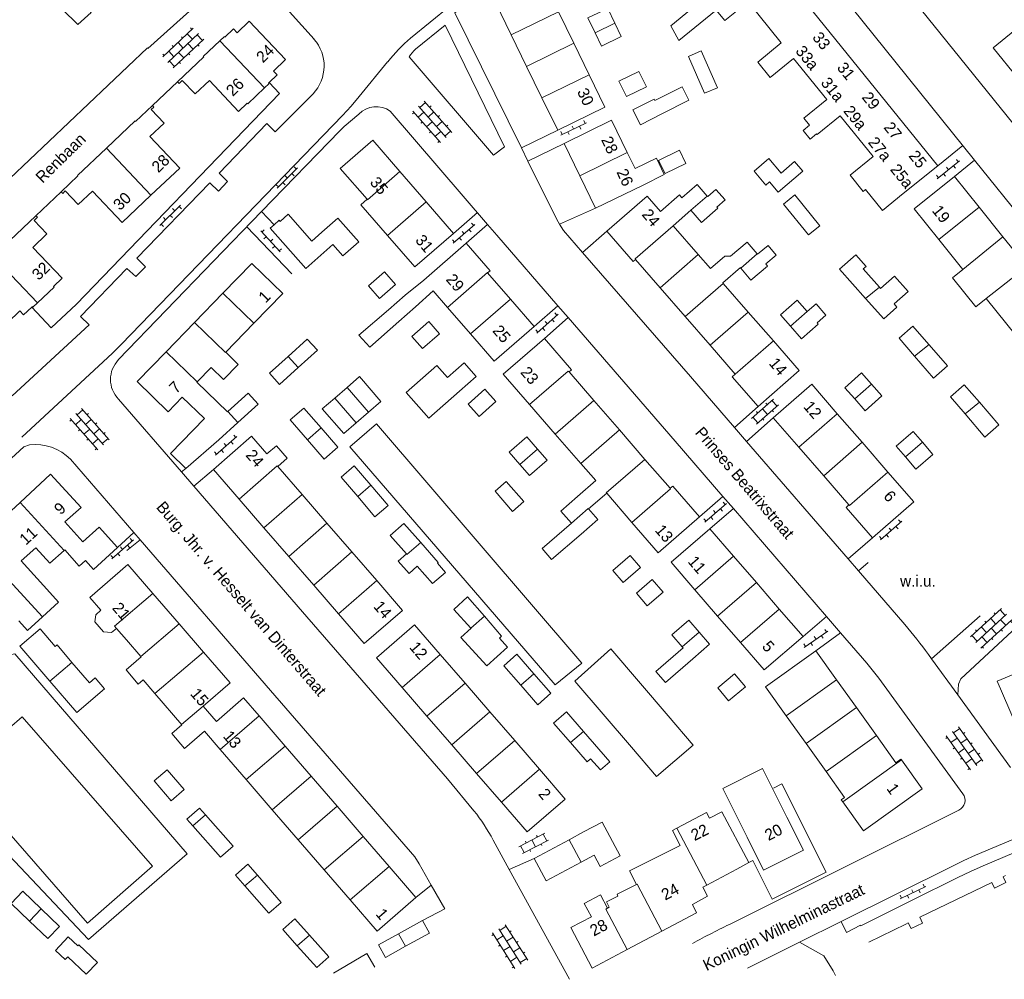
# Model space of a CAD drawing. Header units: metres. Extents: x 86385 to 87348, y 451052 to 451596.
# Tile 10 of 25: x 86761 to 86916, y 451052 to 451203. Entities that reach past the tile are written whole.
import ezdxf

# ---------------------------------------------------------------- set-up
doc = ezdxf.new("R2010")
doc.units = ezdxf.units.M
doc.linetypes.add('RI-HWA', pattern=[7.4, 5, -2.4])
for name, color, linetype, lineweight in [('B-WE-RI-HWA_TRANSPORTLEIDING-G', 150, 'RI-HWA', 18), ('bijgebouw', 8, 'Continuous', 0), ('dakrand', 8, 'Continuous', 0), ('dakrand bijgebouw', 8, 'Continuous', 0), ('functie-aanduiding', 8, 'Continuous', 0), ('hoofdgebouw', 8, 'Continuous', 0), ('huisnummer', 8, 'Continuous', 0), ('kant gesloten verharding', 8, 'Continuous', 0), ('kant open verharding', 8, 'Continuous', 0), ('kant verharding', 8, 'Continuous', 0), ('muur', 8, 'Continuous', 0), ('open verharding 2', 8, 'Continuous', 0), ('open verharding 4', 8, 'Continuous', 0), ('open verharding 6', 8, 'Continuous', 0), ('raster', 8, 'Continuous', 0), ('straatnaam', 8, 'Continuous', 0), ('tussenmuur', 8, 'Continuous', 0)]:
    doc.layers.add(name, color=color, linetype=linetype, lineweight=lineweight)
doc.styles.add('Style-WORKING', font='WORKING.shx')

# ---------------------------------------------------------------- blocks, each defined once
blk = doc.blocks.new('OV2')
at = {"layer": 'open verharding 2', "color": 7, "linetype": 'Continuous', "lineweight": 0}
for p, q in [((0.27, -2.31), (0.27, 2.29)), ((0.27, 1.99), (1.47, 1.99)), ((1.47, -2.31), (1.47, 2.29)), ((-0.03, 0.99), (0.27, 0.99)), ((1.77, 0.99), (1.47, 0.99)), ((-0.03, -1.01), (0.27, -1.01)), ((0.27, -0.01), (1.47, -0.01)), ((1.77, -1.01), (1.47, -1.01)), ((0.27, -2.01), (1.47, -2.01))]:
    blk.add_line(p, q, dxfattribs=at)
blk = doc.blocks.new('OVTP6')
at = {"layer": 'open verharding 6', "color": 7, "linetype": 'Continuous', "lineweight": 0}
for p, q in [((0, 0), (4.5, 0)), ((0.25, 0), (0.25, 0.5)), ((1.25, 0), (1.25, -0.5)), ((2.25, 0), (2.25, 0.5)), ((3.25, 0), (3.25, -0.5)), ((4.25, 0), (4.25, 0.5))]:
    blk.add_line(p, q, dxfattribs=at)
blk = doc.blocks.new('OVTP4')
at = {"layer": 'open verharding 4', "color": 7, "linetype": 'Continuous', "lineweight": 0}
for p, q in [((0, 1.2), (6.6, 1.2)), ((0, 0), (6.6, 0)), ((0.3, 1.2), (0.3, 0)), ((1.3, 1.5), (1.3, 1.2)), ((1.3, 0), (1.3, -1.2)), ((2.3, 1.2), (2.3, 0)), ((3.3, 1.5), (3.3, 1.2)), ((3.3, 0), (3.3, -1.2)), ((4.3, 1.2), (4.3, 0)), ((5.3, 1.5), (5.3, 1.2)), ((5.3, 0), (5.3, -1.2)), ((6.3, 1.2), (6.3, 0)), ((0, -1.2), (6.6, -1.2)), ((0.3, -1.2), (0.3, -1.5)), ((2.3, -1.2), (2.3, -1.5)), ((4.3, -1.2), (4.3, -1.5)), ((6.3, -1.2), (6.3, -1.5))]:
    blk.add_line(p, q, dxfattribs=at)
blk = doc.blocks.new('A$Cf75df683')
at = {"layer": 'bijgebouw', "linetype": 'Continuous', "lineweight": 13}
for p, q in [((86855.51, 451200.19), (86854.5, 451202.29)), ((86884.76, 451156.97), (86884.77, 451156.95)), ((86804.71, 451148.13), (86807.72, 451150.86)), ((86894.86, 451145.54), (86896.5, 451143.68)), ((86902.86, 451136.41), (86904.53, 451134.48)), ((86842.35, 451135.29), (86843.85, 451133.56)), ((86865.26, 451104.07), (86865.11, 451104.24)), ((86790.11, 451077.81), (86794.46, 451072.86)), ((86849.59, 451075.11), (86847.31, 451073.89)), ((86847.31, 451073.89), (86841.81, 451070.95)), ((86849.18, 451070.35), (86851.24, 451071.45)), ((86798.28, 451068.33), (86802.03, 451064.02)), ((86824.27, 451061.18), (86820.47, 451059.07)), ((86806.49, 451058.88), (86809.51, 451055.47))]:
    blk.add_line(p, q, dxfattribs=at)
at = {"layer": 'bijgebouw', "linetype": 'Continuous', "lineweight": 13, "flags": 128}
for points in [[(86854.5, 451202.29), (86853.39, 451204.61), (86850.28, 451203.12), (86851.4, 451200.77)], [(86851.4, 451200.77), (86852.39, 451198.7), (86855.51, 451200.19)], [(86870.62, 451192.16), (86868.61, 451191.28), (86866.08, 451197.07), (86868.09, 451197.95), (86870.62, 451192.16)], [(86859.46, 451192.28), (86858.29, 451194.72), (86855.13, 451193.2), (86856.31, 451190.76), (86859.46, 451192.28)], [(86860.81, 451190.14), (86860.69, 451190.36), (86857.34, 451188.66), (86858.53, 451186.32), (86861.88, 451188.02)], [(86865.68, 451180.24), (86864.66, 451182.33), (86861.37, 451180.73), (86862.39, 451178.64), (86865.68, 451180.24)], [(86886.75, 451170.45), (86884.98, 451169.01), (86881.03, 451173.85), (86882.8, 451175.29), (86886.75, 451170.45)], [(86808.44, 451169.44), (86810.96, 451171.66), (86814.25, 451167.91), (86811.73, 451165.7), (86810.16, 451167.49)], [(86820.03, 451161.19), (86818.3, 451163.19), (86815.76, 451160.99), (86817.49, 451158.99), (86820.03, 451161.19)], [(86882.11, 451154.66), (86880.56, 451156.42), (86883.2, 451158.74), (86884.76, 451156.97)], [(86826.92, 451153.45), (86825.24, 451155.37), (86822.58, 451153.05), (86824.26, 451151.13), (86826.92, 451153.45)], [(86886.33, 451155.17), (86886.49, 451154.99), (86883.85, 451152.67), (86882.11, 451154.66)], [(86807.72, 451150.86), (86806.12, 451152.62), (86803.11, 451149.9)], [(86803.11, 451149.9), (86800.18, 451147.24), (86801.78, 451145.47), (86804.71, 451148.13)], [(86830.08, 451144.45), (86832.68, 451146.75), (86830.79, 451148.9), (86828.18, 451146.59)], [(86892.22, 451143.24), (86890.68, 451144.98), (86893.3, 451147.3), (86894.86, 451145.54)], [(86835.8, 451142.79), (86834.08, 451144.74), (86831.45, 451142.41), (86833.17, 451140.46), (86835.8, 451142.79)], [(86896.5, 451143.68), (86893.88, 451141.36), (86892.22, 451143.24)], [(86839.58, 451132.88), (86837.87, 451134.85), (86840.64, 451137.26), (86842.35, 451135.29)], [(86900.19, 451134.09), (86898.72, 451135.79), (86901.41, 451138.1), (86902.86, 451136.41)], [(86904.53, 451134.48), (86901.85, 451132.17), (86900.19, 451134.09)], [(86843.85, 451133.56), (86841.08, 451131.16), (86839.58, 451132.88)], [(86858.52, 451116.7), (86856.89, 451118.57), (86854.17, 451116.21), (86855.8, 451114.33), (86858.52, 451116.7)], [(86862.1, 451112.8), (86860.39, 451114.81), (86857.89, 451112.67), (86859.6, 451110.66), (86862.1, 451112.8)], [(86865.11, 451104.24), (86863.49, 451106.1), (86866.13, 451108.4), (86867.76, 451106.53)], [(86867.76, 451106.53), (86869.39, 451104.65), (86866.76, 451102.35)], [(86875.03, 451097.95), (86873.33, 451099.97), (86870.69, 451097.76), (86872.39, 451095.74), (86875.03, 451097.95)], [(86786.78, 451081.78), (86784.74, 451080.02), (86782.05, 451083.13), (86784.09, 451084.89), (86786.78, 451081.78)], [(86788.12, 451076.08), (86787.21, 451077.1), (86789.2, 451078.85), (86790.11, 451077.81)], [(86794.46, 451072.86), (86792.48, 451071.12), (86788.12, 451076.08)], [(86841.81, 451070.95), (86843.69, 451067.42), (86849.18, 451070.35)], [(86796.33, 451066.64), (86794.84, 451068.34), (86796.79, 451070.04), (86798.28, 451068.33)], [(86802.03, 451064.02), (86800.08, 451062.32), (86796.33, 451066.64)], [(86804.56, 451057.22), (86802.29, 451059.78), (86804.19, 451061.47), (86806.49, 451058.88)], [(86821.6, 451057.13), (86825.35, 451059.21), (86824.27, 451061.18)], [(86820.47, 451059.07), (86817.35, 451057.34), (86818.43, 451055.37), (86821.6, 451057.13)], [(86809.51, 451055.47), (86807.61, 451053.78), (86804.56, 451057.22)]]:
    blk.add_lwpolyline(points, dxfattribs=at)
at = {"layer": 'dakrand', "linetype": 'Continuous', "lineweight": 0}
for p, q in [((86863.66, 451170.45), (86866.46, 451172.88)), ((86874.24, 451163.87), (86871.48, 451161.47)), ((86824.46, 451161.91), (86821.51, 451159.54)), ((86825.95, 451160.2), (86823.14, 451157.7)), ((86793.58, 451141.17), (86788.76, 451145.85)), ((86792.2, 451136.8), (86787.02, 451132.29)), ((86851.49, 451130.36), (86848.65, 451127.89)), ((86853.22, 451128.37), (86850.38, 451125.9)), ((86776.12, 451107.13), (86777.69, 451105.32)), ((86856.81, 451068.98), (86864.77, 451072.97)), ((86857.89, 451066.83), (86856.81, 451068.98))]:
    blk.add_line(p, q, dxfattribs=at)
at = {"layer": 'dakrand', "linetype": 'Continuous', "lineweight": 0, "flags": 128}
for points in [[(86767.31, 451211.01), (86766.41, 451210.08), (86772.13, 451203.98), (86770.07, 451202.07), (86762.84, 451209.24)], [(86870.06, 451205.75), (86869.21, 451206.8), (86863.29, 451201.91), (86864.59, 451199.6), (86870.45, 451204.33)], [(86885.12, 451186.24), (86884.11, 451185.43), (86885.21, 451184.08), (86886.21, 451184.89)], [(86857.69, 451179.43), (86861.03, 451181.05), (86862.28, 451178.48), (86858.94, 451176.85)], [(86869.12, 451175.02), (86870.41, 451176.14), (86871.83, 451174.51), (86870.54, 451173.39)], [(86899.87, 451175.5), (86896.58, 451172.84), (86893.92, 451176.12)], [(86865.05, 451174.83), (86864.65, 451175.29), (86861.69, 451172.71)], [(86878.23, 451164.43), (86879.88, 451165.83), (86878.6, 451167.35), (86876.95, 451165.95)], [(86872.71, 451165.68), (86871.8, 451165.68), (86869.53, 451163.7)], [(86912.89, 451159), (86911.25, 451157.68), (86907.58, 451162.25), (86909.22, 451163.57)], [(86820.54, 451155.39), (86815.96, 451151.33), (86814.25, 451153.25), (86818.91, 451157.23)], [(86793.33, 451150.55), (86795.29, 451148.65), (86792.98, 451146.26), (86791.01, 451148.17)], [(86787.02, 451132.29), (86784.63, 451134.61), (86789.97, 451140.11), (86786.48, 451143.5)], [(86849.18, 451121.92), (86844.54, 451117.98), (86843.07, 451119.67), (86847.66, 451123.67)], [(86765.62, 451112.78), (86767.01, 451111.27), (86764.49, 451108.95)], [(86775.35, 451106.46), (86774.11, 451106.59), (86772.73, 451108.15), (86772.9, 451109.28), (86773.67, 451109.97)], [(86764.49, 451108.95), (86762.15, 451106.79), (86760.76, 451108.29)], [(86862.87, 451093.38), (86866.81, 451088.78), (86861.03, 451083.84), (86857.1, 451088.44)], [(86853.63, 451063.27), (86853.19, 451064.12), (86854.99, 451065.03), (86854.85, 451065.3), (86857.89, 451066.83)]]:
    blk.add_lwpolyline(points, dxfattribs=at)
at = {"layer": 'dakrand bijgebouw', "linetype": 'Continuous', "lineweight": 0}
for p, q in [((86899.19, 451152.76), (86901.63, 451149.94)), ((86914.9, 451139.11), (86911.83, 451142.68)), ((86803.46, 451139.91), (86806.16, 451136.79)), ((86813.52, 451132.69), (86816.14, 451129.64)), ((86821.72, 451118.84), (86819.19, 451121.73)), ((86820.44, 451117.72), (86821.72, 451118.84)), ((86831.85, 451107.18), (86829.19, 451110.11)), ((86837.03, 451101.23), (86839.7, 451098.18)), ((86765.66, 451098.82), (86769.87, 451093.9)), ((86853.7, 451086.15), (86849.55, 451090.92)), ((86759.57, 451063.87), (86762.46, 451061.1)), ((86770.19, 451057.34), (86773.13, 451054.57)), ((86810.25, 451052.9), (86815.52, 451055.98)), ((86815.52, 451055.98), (86816.78, 451053.82))]:
    blk.add_line(p, q, dxfattribs=at)
at = {"layer": 'dakrand bijgebouw', "linetype": 'Continuous', "lineweight": 0, "flags": 128}
for points in [[(86860.81, 451190.14), (86865.08, 451192.31), (86866.16, 451190.19), (86861.88, 451188.02)], [(86878.71, 451181), (86876.39, 451179.02), (86878.25, 451176.84), (86878.82, 451177.33), (86880.19, 451175.73), (86884.05, 451179.03), (86882.77, 451180.53), (86880.66, 451178.73), (86878.71, 451181)], [(86808.44, 451169.44), (86806.85, 451168.04), (86803.14, 451172.26), (86801.85, 451171.13), (86801.7, 451171.3), (86800.9, 451170.6)], [(86800.9, 451170.6), (86800.32, 451170.08), (86805.89, 451163.74), (86810.16, 451167.49)], [(86892.38, 451165.89), (86889.85, 451163.64), (86893.94, 451159.02)], [(86896.1, 451160.76), (86893.54, 451163.65), (86894, 451164.06), (86892.38, 451165.89)], [(86893.94, 451159.02), (86896.8, 451155.78), (86898.87, 451157.62), (86898.41, 451158.14), (86900.61, 451160.09), (86898.46, 451162.51), (86896.27, 451160.57), (86896.1, 451160.76)], [(86886.33, 451155.17), (86887.7, 451156.38), (86886.14, 451158.15), (86884.77, 451156.95)], [(86901.63, 451149.94), (86904.62, 451146.5), (86906.82, 451148.41), (86901.39, 451154.67), (86899.19, 451152.76)], [(86828.18, 451146.59), (86826.51, 451148.49), (86821.67, 451144.22), (86825.25, 451140.18), (86830.08, 451144.45)], [(86911.83, 451142.68), (86909.46, 451145.42), (86907.27, 451143.53), (86909.57, 451140.86)], [(86808.31, 451138.65), (86805.61, 451141.77), (86803.46, 451139.91)], [(86909.57, 451140.86), (86912.7, 451137.22), (86914.9, 451139.11)], [(86806.16, 451136.79), (86808.78, 451133.76), (86810.93, 451135.62), (86808.31, 451138.65)], [(86812.85, 451135.7), (86845.14, 451098.25), (86849.3, 451101.68), (86817.02, 451139.27), (86812.85, 451135.7)], [(86814.06, 451127.84), (86811.44, 451130.9), (86813.52, 451132.69)], [(86816.14, 451129.64), (86818.86, 451126.46), (86816.78, 451124.67), (86814.06, 451127.84)], [(86840.19, 451127.08), (86837.42, 451130.24), (86835.66, 451128.7), (86838.42, 451125.53), (86840.19, 451127.08)], [(86819.19, 451121.73), (86821.34, 451123.62), (86823.97, 451120.63)], [(86823.97, 451120.63), (86826.72, 451117.49), (86826.59, 451117.37), (86827.86, 451115.93), (86825.84, 451114.16), (86823.42, 451116.92), (86822.13, 451115.78), (86820.44, 451117.72)], [(86829.19, 451110.11), (86831.34, 451112.07), (86833.98, 451109.02)], [(86833.98, 451109.02), (86836.68, 451105.89), (86836.35, 451105.59), (86837.61, 451104.19), (86834.35, 451101.23), (86830.3, 451105.7), (86831.89, 451107.14), (86831.85, 451107.18)], [(86769.13, 451101.78), (86766.78, 451104.53), (86766.48, 451104.27), (86764.1, 451107.04), (86760.94, 451104.34), (86765.66, 451098.82)], [(86841.78, 451099.98), (86839.1, 451103.05), (86837.03, 451101.23)], [(86866.76, 451102.35), (86862.47, 451098.62), (86860.97, 451100.34), (86865.26, 451104.07)], [(86769.87, 451093.9), (86774.22, 451097.62), (86772.75, 451099.34), (86771.86, 451098.58), (86769.13, 451101.78)], [(86839.7, 451098.18), (86842.38, 451095.12), (86844.45, 451096.93), (86841.78, 451099.98)], [(86849.55, 451090.92), (86846.89, 451093.99), (86844.87, 451092.24), (86847.53, 451089.17)], [(86847.53, 451089.17), (86850.15, 451086.16), (86850.69, 451086.63), (86852.22, 451084.87), (86853.7, 451086.15)], [(86849.59, 451075.11), (86852.52, 451076.67), (86855.36, 451071.36), (86852.2, 451069.67), (86851.24, 451071.45)], [(86764.29, 451063.02), (86761.41, 451065.78), (86759.57, 451063.87)], [(86762.46, 451061.1), (86765.35, 451058.34), (86767.18, 451060.25), (86764.29, 451063.02)], [(86771.36, 451052.72), (86768.46, 451055.46), (86768.05, 451055.03), (86766.52, 451056.47), (86768.55, 451058.62), (86770.06, 451057.2), (86770.19, 451057.34)]]:
    blk.add_lwpolyline(points, dxfattribs=at)
at = {"layer": 'hoofdgebouw', "linetype": 'Continuous', "lineweight": 13}
for p, q in [((86845.64, 451204.07), (86848.04, 451199.14)), ((86840.61, 451195.51), (86838.21, 451200.45)), ((86848.04, 451199.14), (86850.45, 451194.2)), ((86843.02, 451190.58), (86840.61, 451195.51)), ((86801.39, 451194.17), (86800.12, 451192.96)), ((86845.52, 451185.46), (86843.02, 451190.58)), ((86779.14, 451186.84), (86781.78, 451189.33)), ((86846.51, 451183.4), (86848.99, 451178.31)), ((86857.69, 451179.43), (86856.46, 451181.95)), ((86786.08, 451179.51), (86781.55, 451175.23)), ((86824.85, 451174.18), (86820.71, 451178.96)), ((86848.99, 451178.31), (86851.48, 451173.21)), ((86907.91, 451178.19), (86911.78, 451173.36)), ((86851.48, 451173.21), (86858.94, 451176.85)), ((86815.55, 451174.6), (86814.58, 451173.76)), ((86829.12, 451169.25), (86824.85, 451174.18)), ((86869.04, 451175.12), (86869.12, 451175.02)), ((86814.58, 451173.76), (86818.77, 451168.92)), ((86911.78, 451173.36), (86915.54, 451168.7)), ((86853.26, 451169.59), (86857.4, 451164.84)), ((86863.66, 451170.44), (86863.66, 451170.45)), ((86867.61, 451165.91), (86863.66, 451170.44)), ((86909.22, 451163.57), (86905.44, 451168.27)), ((86915.54, 451168.7), (86919.28, 451164.04)), ((86824.46, 451161.91), (86831.12, 451167.69)), ((86831.12, 451167.69), (86834.87, 451163.37)), ((86857.4, 451164.84), (86857.75, 451165.15)), ((86857.75, 451165.15), (86861.63, 451160.7)), ((86869.53, 451163.7), (86867.61, 451165.91)), ((86876.88, 451166.03), (86876.95, 451165.95)), ((86834.87, 451163.37), (86834.49, 451163.04)), ((86874.31, 451163.79), (86874.24, 451163.87)), ((86834.49, 451163.04), (86838.07, 451158.92)), ((86828.19, 451157.61), (86825.95, 451160.2)), ((86861.63, 451160.7), (86865.57, 451156.17)), ((86871.55, 451161.38), (86871.48, 451161.47)), ((86875.49, 451156.86), (86871.55, 451161.38)), ((86792.85, 451159.82), (86788.4, 451155.24)), ((86821.51, 451159.54), (86818.91, 451157.23)), ((86838.07, 451158.92), (86841.8, 451154.62)), ((86920.44, 451149.6), (86912.89, 451159)), ((86762.82, 451157.65), (86762.79, 451157.62)), ((86820.54, 451155.39), (86823.14, 451157.7)), ((86831.79, 451153.47), (86828.19, 451157.61)), ((86865.57, 451156.17), (86869.51, 451151.65)), ((86879.44, 451152.33), (86875.49, 451156.86)), ((86788.4, 451155.24), (86783.94, 451150.64)), ((86793.33, 451150.55), (86797.74, 451155.1)), ((86843.42, 451152.73), (86847.69, 451147.8)), ((86869.51, 451151.65), (86873.45, 451147.12)), ((86788.81, 451145.9), (86791.01, 451148.17)), ((86847.69, 451147.8), (86847.3, 451147.46)), ((86847.3, 451147.46), (86851.2, 451142.97)), ((86788.76, 451145.85), (86788.81, 451145.9)), ((86812.38, 451145.02), (86810.44, 451143.34)), ((86815.75, 451141.13), (86817.71, 451142.83)), ((86845.12, 451137.69), (86841.1, 451142.32)), ((86851.2, 451142.97), (86855.22, 451138.34)), ((86793.62, 451141.21), (86793.58, 451141.17)), ((86813.82, 451139.45), (86815.75, 451141.13)), ((86883.44, 451135.6), (86879.4, 451140.24)), ((86889.49, 451140.87), (86893.39, 451136.39)), ((86792.2, 451136.8), (86795.19, 451139.48)), ((86849.14, 451133.06), (86845.12, 451137.69)), ((86855.22, 451138.34), (86859.24, 451133.71)), ((86887.35, 451131.09), (86883.44, 451135.6)), ((86893.39, 451136.39), (86897.45, 451131.71)), ((86802.99, 451133.88), (86801.48, 451132.58)), ((86801.48, 451132.58), (86805.32, 451128.16)), ((86851.49, 451130.36), (86849.14, 451133.06)), ((86859.24, 451133.71), (86863.2, 451129.15)), ((86795.4, 451127.46), (86791.36, 451132.12)), ((86891.32, 451126.53), (86887.35, 451131.09)), ((86863.2, 451129.15), (86863.61, 451129.51)), ((86863.61, 451129.51), (86867.82, 451124.66)), ((86805.32, 451128.16), (86809.23, 451123.65)), ((86853.22, 451128.37), (86853.16, 451128.43)), ((86857.19, 451123.8), (86853.22, 451128.37)), ((86799.32, 451122.95), (86795.4, 451127.46)), ((86890.86, 451126.13), (86891.32, 451126.53)), ((86895.02, 451121.34), (86890.86, 451126.13)), ((86809.23, 451123.65), (86813.14, 451119.14)), ((86803.23, 451118.44), (86799.32, 451122.95)), ((86869.42, 451122.8), (86873.16, 451118.49)), ((86807.14, 451113.93), (86803.23, 451118.44)), ((86813.14, 451119.14), (86817.06, 451114.63)), ((86873.16, 451118.49), (86876.76, 451114.33)), ((86811.05, 451109.42), (86807.14, 451113.93)), ((86876.76, 451114.33), (86880.36, 451110.17)), ((86781.86, 451112.6), (86785.98, 451107.83)), ((86870.67, 451109.05), (86867.07, 451113.21)), ((86874.27, 451104.89), (86870.67, 451109.05)), ((86880.36, 451110.17), (86884.1, 451105.86)), ((86785.98, 451107.83), (86789.83, 451103.37)), ((86776.12, 451107.13), (86775.35, 451106.46)), ((86779.95, 451102.7), (86777.69, 451105.32)), ((86827.04, 451103.02), (86830.95, 451098.5)), ((86889.35, 451099.05), (86886.12, 451103.57)), ((86780.01, 451102.63), (86779.95, 451102.7)), ((86830.95, 451098.5), (86834.85, 451093.99)), ((86892.49, 451094.66), (86889.35, 451099.05)), ((86786.4, 451091.97), (86782.17, 451096.86)), ((86824.96, 451093.33), (86821.06, 451097.85)), ((86834.85, 451093.99), (86838.75, 451089.47)), ((86895.63, 451090.27), (86892.49, 451094.66)), ((86798.55, 451093.36), (86802.64, 451088.62)), ((86828.87, 451088.82), (86824.96, 451093.33)), ((86881.44, 451093.39), (86884.58, 451089)), ((86792.44, 451088.08), (86789.98, 451090.94)), ((86838.75, 451089.47), (86842.66, 451084.96)), ((86884.58, 451089), (86887.72, 451084.6)), ((86796.53, 451083.35), (86792.44, 451088.08)), ((86802.64, 451088.62), (86806.73, 451083.89)), ((86832.77, 451084.3), (86828.87, 451088.82)), ((86836.67, 451079.78), (86832.77, 451084.3)), ((86800.62, 451078.61), (86796.53, 451083.35)), ((86806.73, 451083.89), (86810.82, 451079.15)), ((86840.71, 451075.12), (86836.67, 451079.78)), ((86804.71, 451073.88), (86800.62, 451078.61)), ((86810.82, 451079.15), (86814.91, 451074.42)), ((86808.8, 451069.14), (86804.71, 451073.88)), ((86814.91, 451074.42), (86819, 451069.68)), ((86812.89, 451064.41), (86808.8, 451069.14)), ((86819, 451069.68), (86823.22, 451064.8)), ((86868.98, 451066.75), (86873.68, 451069.26)), ((86875.58, 451070.28), (86873.68, 451069.26)), ((86868.34, 451066.41), (86868.98, 451066.75)), ((86913.78, 451067.18), (86902.47, 451061.69)), ((86853.34, 451063.12), (86852.23, 451065.21)), ((86853.34, 451063.12), (86853.63, 451063.27)), ((86861.89, 451059.5), (86856.46, 451056.63)), ((86900.27, 451060.62), (86894.44, 451057.79))]:
    blk.add_line(p, q, dxfattribs=at)
at = {"layer": 'hoofdgebouw', "linetype": 'Continuous', "lineweight": 13, "flags": 128}
for points in [[(86762.84, 451209.24), (86735.03, 451179.8), (86744.75, 451170.63), (86744.28, 451170.19), (86749.15, 451165.03), (86751.61, 451167.34), (86750, 451169.06), (86780.98, 451198.41), (86781.05, 451198.33), (86792.18, 451208.35), (86772.61, 451230.11), (86768.76, 451226.64)], [(86870.06, 451205.75), (86873.29, 451208.37), (86869.29, 451213.33), (86872.61, 451216.02), (86873.79, 451214.56), (86875.88, 451216.25), (86905.28, 451179.88), (86899.87, 451175.5)], [(86838.21, 451200.45), (86835.71, 451205.56), (86843.14, 451209.19), (86845.64, 451204.07)], [(86885.12, 451186.24), (86884.22, 451187.35), (86887.86, 451190.29), (86882.62, 451196.77), (86878.92, 451193.77), (86876.97, 451196.18), (86880.68, 451199.19), (86875.45, 451205.67), (86871.78, 451202.7), (86870.45, 451204.33)], [(86792.38, 451199.54), (86793.09, 451200.2), (86793.17, 451200.12), (86794.54, 451201.41), (86795.11, 451200.8), (86797.02, 451202.62), (86802.72, 451196.6), (86800.81, 451194.78), (86801.39, 451194.17)], [(86917.84, 451193.69), (86913.98, 451198.45), (86918.81, 451202.36), (86920.98, 451199.67)], [(86785.73, 451193.08), (86789.87, 451196.99), (86789.78, 451197.08), (86792.38, 451199.54)], [(86850.45, 451194.2), (86852.94, 451189.09), (86845.52, 451185.46)], [(86799.4, 451192.12), (86796.78, 451189.64), (86796.7, 451189.73), (86795.33, 451188.43), (86790.73, 451193.3), (86788.49, 451191.18), (86786.48, 451193.31), (86785.97, 451192.83), (86785.73, 451193.08)], [(86800.12, 451192.96), (86800.02, 451192.87), (86800.1, 451192.78), (86799.4, 451192.12)], [(86781.78, 451189.33), (86782, 451189.09), (86781.6, 451188.71), (86783.63, 451186.58), (86781.39, 451184.47), (86786.08, 451179.51)], [(86774.54, 451182.64), (86779.06, 451186.92), (86779.14, 451186.84)], [(86856.46, 451181.95), (86853.97, 451187.05), (86846.51, 451183.4)], [(86893.92, 451176.12), (86893.58, 451175.84), (86891.5, 451178.41), (86895.14, 451181.35), (86889.96, 451187.75), (86886.3, 451184.78), (86886.21, 451184.89)], [(86820.71, 451178.96), (86816.44, 451183.89), (86811.33, 451179.47), (86815.55, 451174.6)], [(86767.44, 451175.78), (86770.07, 451178.27), (86770, 451178.35), (86774.54, 451182.64)], [(86905.44, 451168.27), (86901.57, 451173.09), (86907.91, 451178.19)], [(86781.55, 451175.23), (86777.01, 451170.94), (86772.33, 451175.88), (86770.1, 451173.77), (86768.07, 451175.91), (86767.67, 451175.53), (86767.44, 451175.78)], [(86865.05, 451174.83), (86867.47, 451176.93), (86869.04, 451175.12)], [(86861.69, 451172.71), (86859.59, 451175.12), (86853.26, 451169.59)], [(86870.54, 451173.39), (86870.7, 451173.2), (86868.13, 451170.97), (86866.46, 451172.88)], [(86756.65, 451165.72), (86759.26, 451168.2), (86759.34, 451168.11), (86763.47, 451172.03)], [(86763.47, 451172.03), (86763.7, 451171.78), (86763.18, 451171.29), (86765.2, 451169.16), (86762.98, 451167.04), (86767.59, 451162.19)], [(86818.77, 451168.92), (86823.04, 451163.98), (86829.12, 451169.25)], [(86872.71, 451165.68), (86875.31, 451167.88), (86876.88, 451166.03)], [(86762.79, 451157.62), (86761.53, 451156.43), (86760.95, 451157.04), (86759.04, 451155.22), (86753.33, 451161.23), (86755.25, 451163.05), (86754.67, 451163.67), (86756.03, 451164.96), (86755.95, 451165.05), (86756.65, 451165.72)], [(86797.74, 451155.1), (86802.29, 451159.79), (86797.42, 451164.52), (86792.85, 451159.82)], [(86878.23, 451164.43), (86878.5, 451164.11), (86875.9, 451161.91), (86874.31, 451163.79)], [(86767.59, 451162.19), (86766.23, 451160.89), (86766.31, 451160.8), (86763.69, 451158.31)], [(86763.69, 451158.31), (86762.99, 451157.65), (86762.91, 451157.74), (86762.82, 451157.65)], [(86841.8, 451154.62), (86835.52, 451149.17), (86831.79, 451153.47)], [(86841.1, 451142.32), (86836.95, 451147.1), (86843.42, 451152.73)], [(86877.04, 451142.02), (86883.51, 451147.66), (86879.44, 451152.33)], [(86783.94, 451150.64), (86779.37, 451145.93), (86784.25, 451141.2), (86786.48, 451143.5)], [(86817.71, 451142.83), (86814.33, 451146.72), (86812.38, 451145.02)], [(86873.45, 451147.12), (86872.96, 451146.7), (86877.04, 451142.02)], [(86879.4, 451140.24), (86885.46, 451145.51), (86889.49, 451140.87)], [(86795.19, 451139.48), (86798.4, 451142.36), (86796.84, 451144.1), (86793.62, 451141.21)], [(86810.44, 451143.34), (86808.49, 451141.64), (86811.86, 451137.75), (86813.82, 451139.45)], [(86791.36, 451132.12), (86797.36, 451137.33), (86799.77, 451134.55)], [(86799.77, 451134.55), (86801.28, 451135.85), (86802.99, 451133.88)], [(86760.96, 451126.94), (86765.76, 451131.37), (86770.57, 451126.15)], [(86897.45, 451131.71), (86901.54, 451127.01), (86895.02, 451121.34)], [(86847.66, 451123.67), (86846, 451125.58), (86848.65, 451127.89)], [(86757.26, 451116.77), (86759.44, 451118.79), (86756.08, 451122.44), (86760.96, 451126.94)], [(86776.31, 451119.82), (86773.4, 451123.06), (86770.83, 451120.74), (86768.02, 451123.87), (86770.57, 451126.15)], [(86850.38, 451125.9), (86851.83, 451124.23), (86849.18, 451121.92)], [(86867.82, 451124.66), (86861.34, 451119.02), (86857.19, 451123.8)], [(86867.07, 451113.21), (86863.34, 451117.52), (86869.42, 451122.8)], [(86765.62, 451112.78), (86761.16, 451117.74), (86763.44, 451119.78), (86765.62, 451117.36), (86767.89, 451119.39)], [(86767.89, 451119.39), (86767.98, 451119.48), (86770.27, 451116.93), (86771.24, 451117.81), (86772.51, 451116.4), (86776.31, 451119.82)], [(86773.67, 451109.97), (86771.94, 451111.97), (86777.93, 451117.15), (86781.86, 451112.6)], [(86817.06, 451114.63), (86821.1, 451109.96), (86815.1, 451104.75), (86811.05, 451109.42)], [(86821.06, 451097.85), (86817.03, 451102.51), (86823.01, 451107.69), (86827.04, 451103.02)], [(86884.1, 451105.86), (86878, 451100.58), (86874.27, 451104.89)], [(86789.83, 451103.37), (86793.98, 451098.57), (86789.74, 451094.91), (86791.82, 451092.51)], [(86857.1, 451088.44), (86848.21, 451098.84), (86853.89, 451103.89), (86862.87, 451093.38)], [(86886.12, 451103.57), (86878.2, 451097.91), (86881.44, 451093.39)], [(86782.17, 451096.86), (86780.32, 451099.01), (86779.56, 451098.35), (86777.64, 451100.59), (86780.01, 451102.63)], [(86925.24, 451090.09), (86919.46, 451087.67), (86914.63, 451098.82), (86918.42, 451100.41), (86919.55, 451097.71), (86918.94, 451097.45), (86920.05, 451094.78), (86922.82, 451095.93)], [(86791.82, 451092.51), (86791.84, 451092.49), (86796.11, 451096.18), (86798.55, 451093.36)], [(86751.04, 451084.29), (86761.28, 451093.22), (86781.8, 451069.71), (86771.56, 451060.78), (86751.04, 451084.29)], [(86789.98, 451090.94), (86789.96, 451090.95), (86786.84, 451088.25), (86784.82, 451090.6), (86786.4, 451091.97)], [(86899.57, 451086.45), (86899.49, 451086.57), (86898.69, 451086), (86895.63, 451090.27)], [(86890.34, 451079.83), (86893.6, 451075.28), (86902.83, 451081.9), (86899.57, 451086.45)], [(86842.66, 451084.96), (86846.69, 451080.29), (86840.71, 451075.12)], [(86881.56, 451077.41), (86879.23, 451082.07), (86877.72, 451085.08), (86871.47, 451081.96), (86875.31, 451074.29)], [(86887.72, 451084.6), (86890.62, 451080.55), (86890.1, 451080.17), (86890.34, 451079.83)], [(86869.41, 451077.26), (86868.92, 451078.19), (86864.23, 451075.69)], [(86869.41, 451077.26), (86871.31, 451078.28), (86875.58, 451070.28)], [(86875.31, 451074.29), (86877.9, 451069.11), (86884.15, 451072.23), (86881.56, 451077.41)], [(86864.23, 451075.69), (86863.58, 451075.34), (86864.77, 451072.97)], [(86915.96, 451068.24), (86915.57, 451068.05), (86916.01, 451067.15), (86914.22, 451066.28), (86913.78, 451067.18)], [(86866.69, 451063.68), (86869.07, 451065), (86868.34, 451066.41)], [(86823.22, 451064.8), (86817.11, 451059.52), (86812.89, 451064.41)], [(86852.23, 451065.21), (86849.7, 451063.84), (86850.81, 451061.78)], [(86866.69, 451063.68), (86867.36, 451062.4), (86861.89, 451059.5)], [(86856.46, 451056.63), (86850.94, 451053.7), (86847.57, 451060.06), (86850.81, 451061.78)], [(86902.47, 451061.69), (86902.87, 451060.78), (86901.09, 451059.91), (86900.65, 451060.81), (86900.27, 451060.62)]]:
    blk.add_lwpolyline(points, dxfattribs=at)
at = {"layer": 'kant gesloten verharding', "linetype": 'Continuous', "lineweight": 0}
blk.add_line((86883.55, 451057.78), (86890.08, 451061.03), dxfattribs=at)
at = {"layer": 'kant open verharding', "linetype": 'Continuous', "lineweight": 0}
for p, q in [((86807.19, 451199.8), (86799.02, 451208.91)), ((86781.78, 451189.33), (86785.73, 451193.08)), ((86819.18, 451188.47), (86834.5, 451170.62)), ((86839.8, 451182.72), (86840.84, 451180.6)), ((86911.08, 451180.74), (86933.84, 451152.44)), ((86763.47, 451172.03), (86767.44, 451175.78)), ((86776.47, 451149.39), (86798.95, 451172.66)), ((86847.17, 451155.99), (86845.53, 451157.87)), ((86776.47, 451143.16), (86786.36, 451131.73)), ((86873.31, 451138.73), (86875.22, 451136.52)), ((86762.43, 451135.99), (86761.56, 451135.66)), ((86875.22, 451136.52), (86891.19, 451118.05)), ((86778.87, 451122.19), (86768.88, 451133.72)), ((86786.36, 451131.73), (86788.31, 451129.48)), ((86873.14, 451125.98), (86871.51, 451127.87)), ((86887.8, 451108.98), (86873.14, 451125.98)), ((86779.87, 451121.03), (86778.87, 451122.19)), ((86891.19, 451118.05), (86892.81, 451116.18)), ((86892.81, 451116.18), (86900.11, 451107.74)), ((86890, 451106.43), (86887.8, 451108.98)), ((86903.82, 451103.01), (86904.31, 451102.34)), ((86904.31, 451102.34), (86908.43, 451096.67)), ((86908.43, 451096.67), (86916.75, 451085.22)), ((86872.93, 451060.75), (86908.6, 451078.54)), ((86835.36, 451073.81), (86837.9, 451069.18)), ((86837.9, 451069.18), (86847.35, 451051.94)), ((86827.75, 451063.02), (86825.63, 451066.76)), ((86875.36, 451053.71), (86883.55, 451057.78))]:
    blk.add_line(p, q, dxfattribs=at)
at = {"layer": 'kant open verharding', "linetype": 'Continuous', "lineweight": 0, "flags": 128}
for points in [[(86822.35, 451199.96), (86828.57, 451205), (86876.79, 451244.18)], [(86977.11, 451112.13), (86922.4, 451180.01), (86879.78, 451232.8), (86875.45, 451238.28), (86877.25, 451242.23), (86877.88, 451242.74)], [(86855.97, 451215.52), (86850.99, 451220.92), (86865.75, 451232.92), (86869.15, 451232.9), (86911.08, 451180.74)], [(86854.35, 451214.73), (86849.65, 451219.83), (86843.76, 451215.03), (86837.52, 451210.53), (86829.36, 451203.91), (86839.8, 451182.72)], [(86822.15, 451197), (86835.42, 451181.55), (86837.16, 451182.85), (86827.82, 451202.01), (86823.16, 451198.22)], [(86761.23, 451137.19), (86774.03, 451149.02), (86775.48, 451150.39), (86776.9, 451151.8), (86811.67, 451187.76), (86813.02, 451189.25), (86814.31, 451190.76), (86818.77, 451196.24)], [(86762.79, 451157.62), (86765.88, 451154.37), (86769.83, 451158.11), (86801.79, 451191.24), (86800.12, 451192.96)], [(86759.7, 451143.68), (86771.85, 451154.86), (86770.49, 451156.19), (86777.78, 451163.74), (86779.15, 451162.44), (86780.67, 451164.01), (86779.32, 451165.33), (86790.79, 451177.2), (86792.15, 451175.89), (86793.61, 451177.42), (86792.26, 451178.74), (86799.76, 451186.5), (86801.1, 451185.19), (86807.04, 451191.19)], [(86798.95, 451172.66), (86811.23, 451185.37), (86811.94, 451186.07), (86814.24, 451188.01)], [(86840.84, 451180.6), (86845.37, 451171.42), (86845.81, 451170.68)], [(86845.53, 451157.87), (86835.93, 451168.95), (86834.5, 451170.62)], [(86845.81, 451170.68), (86846.41, 451169.7), (86849.42, 451166.24)], [(86849.42, 451166.24), (86866.39, 451146.73), (86873.31, 451138.73)], [(86871.51, 451127.87), (86863.99, 451136.59), (86847.17, 451155.99)], [(86788.31, 451129.48), (86805.39, 451109.74), (86828.19, 451083.44), (86832.35, 451078.45)], [(86825.63, 451066.76), (86823.75, 451070.07), (86823.03, 451071.19), (86800.34, 451097.38), (86779.87, 451121.03)], [(86909.23, 451081.1), (86896.01, 451099.31), (86894.14, 451101.63), (86890, 451106.43)], [(86890.08, 451061.03), (86907.59, 451069.75), (86909.39, 451070.64), (86911.23, 451071.45), (86929.22, 451079.03)], [(86921.78, 451071.06), (86920.69, 451073.27), (86912.43, 451069.79), (86910.42, 451068.89), (86908.44, 451067.93), (86901.28, 451064.38), (86898.94, 451063.23), (86893.18, 451060.34)]]:
    blk.add_lwpolyline(points, dxfattribs=at)
at = {"layer": 'kant open verharding', "linetype": 'Continuous', "lineweight": 0}
for centre, radius, start, end in [((86802.39, 451195.58), 6.39, 316.6209, 41.357), ((86843.19, 451176.34), 31.49, 131.4097, 140.8178), ((86827.25, 451193.83), 6, 132.9556, 148.083), ((86907.87, 451080.08), 1.7, 295.3097, 37.0187)]:
    blk.add_arc(centre, radius, start, end, dxfattribs=at)
at = {"layer": 'kant open verharding', "linetype": 'Continuous', "lineweight": 0, "extrusion": (0, 0, -1)}
for centre, radius, start, end in [((-86816.98, 451185.34), 3.83, 44.1947, 125.0254), ((-86779.64, 451146.27), 4.45, 315.5246, 44.5121), ((-86763.37, 451128.34), 7.71, 83.0455, 135.711), ((-86843.66, 451059.55), 74.22, 139.5133, 144.153), ((-86810.2, 451060.79), 28.33, 141.4312, 152.6314), ((-86917.32, 450966.6), 104.09, 60.9047, 64.7567)]:
    blk.add_arc(centre, radius, start, end, dxfattribs=at)
at = {"layer": 'kant verharding', "linetype": 'Continuous', "lineweight": 0}
for p, q in [((86839.8, 451182.72), (86845.52, 451185.46)), ((86840.84, 451180.6), (86846.51, 451183.4)), ((86905.28, 451179.88), (86909.22, 451183.05)), ((86907.91, 451178.19), (86911.08, 451180.74)), ((86798.95, 451172.66), (86800.9, 451170.6)), ((86829.12, 451169.25), (86832.88, 451172.51)), ((86845.81, 451170.68), (86851.48, 451173.21)), ((86796.62, 451170.25), (86803.68, 451162.9)), ((86831.12, 451167.69), (86834.5, 451170.62)), ((86849.42, 451166.24), (86853.26, 451169.59)), ((86841.8, 451154.62), (86845.53, 451157.87)), ((86843.42, 451152.73), (86847.17, 451155.99)), ((86873.31, 451138.73), (86877.04, 451142.02)), ((86879.4, 451140.24), (86875.22, 451136.52)), ((86787.02, 451132.29), (86786.36, 451131.73)), ((86788.31, 451129.48), (86791.36, 451132.12)), ((86867.82, 451124.66), (86871.51, 451127.87)), ((86869.42, 451122.8), (86873.14, 451125.98)), ((86776.31, 451119.82), (86778.87, 451122.19)), ((86779.87, 451121.03), (86777.73, 451119.38)), ((86895.02, 451121.34), (86891.19, 451118.05)), ((86894.36, 451117.51), (86892.81, 451116.18)), ((86904.31, 451102.34), (86911.96, 451109.1)), ((86887.8, 451108.98), (86884.1, 451105.86)), ((86908.93, 451099.2), (86919.45, 451108.98)), ((86886.12, 451103.57), (86890, 451106.43)), ((86837.9, 451069.18), (86841.81, 451070.95)), ((86823.22, 451064.8), (86825.63, 451066.76)), ((86824.27, 451061.18), (86827.75, 451063.02)), ((86890.08, 451061.03), (86890.93, 451059.32)), ((86890.93, 451059.32), (86893.13, 451060.45)), ((86893.13, 451060.45), (86893.18, 451060.34)), ((86887.38, 451055.65), (86883.55, 451057.78)), ((86887.38, 451055.65), (86888.81, 451053.28)), ((86888.81, 451053.28), (86889.2, 451052.56))]:
    blk.add_line(p, q, dxfattribs=at)
at = {"layer": 'kant verharding', "linetype": 'Continuous', "lineweight": 0, "flags": 128}
for points in [[(86761.56, 451135.66), (86737.09, 451113.19), (86735.25, 451111.48)], [(86908.43, 451096.67), (86908.57, 451098.37), (86908.93, 451099.2)]]:
    blk.add_lwpolyline(points, dxfattribs=at)
at = {"layer": 'muur', "linetype": 'Continuous', "lineweight": 0, "flags": 128}
blk.add_lwpolyline([(86875.58, 451070.28), (86876.2, 451070.61), (86879.23, 451064.55), (86887.71, 451068.79), (86880.78, 451082.66), (86879.44, 451081.98)], dxfattribs=at)
at = {"layer": 'raster', "linetype": 'Continuous', "lineweight": 0, "flags": 128}
blk.add_lwpolyline([(86748.27, 451093.24), (86743.05, 451088.5), (86771.74, 451058.21), (86787.23, 451071.67), (86760.12, 451103.1), (86758.85, 451102.86), (86750.51, 451095.28)], dxfattribs=at)
at = {"layer": 'tussenmuur', "linetype": 'Continuous', "lineweight": 0}
for p, q in [((86838.21, 451200.45), (86845.64, 451204.07)), ((86854.5, 451202.29), (86851.4, 451200.77)), ((86799.4, 451192.12), (86792.38, 451199.54)), ((86840.61, 451195.51), (86848.04, 451199.14)), ((86843.02, 451190.58), (86850.45, 451194.2)), ((86781.55, 451175.23), (86774.54, 451182.64)), ((86856.46, 451181.95), (86848.99, 451178.31)), ((86818.77, 451168.92), (86824.85, 451174.18)), ((86866.46, 451172.88), (86869.04, 451175.12)), ((86911.78, 451173.36), (86905.44, 451168.27)), ((86915.54, 451168.7), (86909.22, 451163.57)), ((86763.69, 451158.31), (86756.65, 451165.72)), ((86867.61, 451165.91), (86861.63, 451160.7)), ((86874.31, 451163.79), (86876.88, 451166.03)), ((86919.28, 451164.04), (86912.89, 451159)), ((86871.55, 451161.38), (86865.57, 451156.17)), ((86893.94, 451159.02), (86896.1, 451160.76)), ((86792.85, 451159.82), (86797.74, 451155.1)), ((86838.07, 451158.92), (86831.79, 451153.47)), ((86875.49, 451156.86), (86869.51, 451151.65)), ((86882.11, 451154.66), (86884.76, 451156.97)), ((86879.44, 451152.33), (86873.45, 451147.12)), ((86903.91, 451151.76), (86901.63, 451149.94)), ((86783.94, 451150.64), (86788.81, 451145.9)), ((86803.11, 451149.9), (86804.71, 451148.13)), ((86812.38, 451145.02), (86815.75, 451141.13)), ((86894.86, 451145.54), (86892.22, 451143.24)), ((86810.44, 451143.34), (86813.82, 451139.45)), ((86851.2, 451142.97), (86845.12, 451137.69)), ((86909.57, 451140.86), (86911.83, 451142.68)), ((86793.62, 451141.21), (86795.19, 451139.48)), ((86883.44, 451135.6), (86889.49, 451140.87)), ((86808.31, 451138.65), (86806.16, 451136.79)), ((86855.22, 451138.34), (86849.14, 451133.06)), ((86893.39, 451136.39), (86887.35, 451131.09)), ((86902.86, 451136.41), (86900.19, 451134.09)), ((86839.58, 451132.88), (86842.35, 451135.29)), ((86859.24, 451133.71), (86853.16, 451128.43)), ((86816.14, 451129.64), (86814.06, 451127.84)), ((86799.32, 451122.95), (86805.32, 451128.16)), ((86760.96, 451126.94), (86767.89, 451119.39)), ((86803.23, 451118.44), (86809.23, 451123.65)), ((86807.14, 451113.93), (86813.14, 451119.14)), ((86873.16, 451118.49), (86867.07, 451113.21)), ((86757.26, 451116.77), (86764.49, 451108.95)), ((86811.05, 451109.42), (86817.06, 451114.63)), ((86876.76, 451114.33), (86870.67, 451109.05)), ((86880.36, 451110.17), (86874.27, 451104.89)), ((86779.95, 451102.7), (86785.98, 451107.83)), ((86833.98, 451109.02), (86831.85, 451107.18)), ((86865.11, 451104.24), (86867.76, 451106.53)), ((86782.17, 451096.86), (86789.83, 451103.37)), ((86821.06, 451097.85), (86827.04, 451103.02)), ((86769.13, 451101.78), (86765.66, 451098.82)), ((86841.78, 451099.98), (86839.7, 451098.18)), ((86824.96, 451093.33), (86830.95, 451098.5)), ((86881.44, 451093.39), (86889.35, 451099.05)), ((86789.74, 451094.91), (86786.35, 451092.03)), ((86828.87, 451088.82), (86834.85, 451093.99)), ((86884.58, 451089), (86892.49, 451094.66)), ((86798.55, 451093.36), (86792.44, 451088.08)), ((86849.55, 451090.92), (86847.53, 451089.17)), ((86832.77, 451084.3), (86838.75, 451089.47)), ((86887.72, 451084.6), (86895.63, 451090.27)), ((86802.64, 451088.62), (86796.53, 451083.35)), ((86890.34, 451079.83), (86899.57, 451086.45)), ((86836.67, 451079.78), (86842.66, 451084.96)), ((86806.73, 451083.89), (86800.62, 451078.61)), ((86810.82, 451079.15), (86804.71, 451073.88)), ((86788.12, 451076.08), (86790.11, 451077.81)), ((86868.98, 451066.75), (86864.23, 451075.69)), ((86814.91, 451074.42), (86808.8, 451069.14)), ((86847.31, 451073.89), (86849.18, 451070.35)), ((86819, 451069.68), (86812.89, 451064.41)), ((86796.33, 451066.64), (86798.28, 451068.33)), ((86764.29, 451063.02), (86762.46, 451061.1)), ((86804.56, 451057.22), (86806.49, 451058.88)), ((86820.47, 451059.07), (86821.6, 451057.13)), ((86773.13, 451054.57), (86771.36, 451052.72))]:
    blk.add_line(p, q, dxfattribs=at)
at = {"layer": 'tussenmuur', "linetype": 'Continuous', "lineweight": 0, "flags": 128}
for points in [[(86815.55, 451174.6), (86815.6, 451174.54), (86820.71, 451178.96)], [(86863.66, 451170.44), (86857.68, 451165.23), (86857.75, 451165.15)], [(86834.49, 451163.04), (86834.47, 451163.07), (86828.19, 451157.61)], [(86788.4, 451155.24), (86793.28, 451150.5), (86793.33, 451150.55)], [(86847.3, 451147.46), (86847.18, 451147.6), (86841.1, 451142.32)], [(86795.4, 451127.46), (86801.41, 451132.67), (86801.48, 451132.58)], [(86891.32, 451126.53), (86891.39, 451126.45), (86897.45, 451131.71)], [(86863.2, 451129.15), (86863.26, 451129.08), (86857.19, 451123.8)], [(86847.66, 451123.67), (86850.32, 451125.96), (86850.38, 451125.9)], [(86823.97, 451120.63), (86821.81, 451118.75), (86821.72, 451118.84)], [(86776.12, 451107.13), (86775.83, 451107.47), (86781.86, 451112.6)], [(86861.89, 451059.5), (86858.01, 451066.89), (86857.89, 451066.83)], [(86853.34, 451063.12), (86853.09, 451062.98), (86856.46, 451056.63)]]:
    blk.add_lwpolyline(points, dxfattribs=at)
at = {"layer": 'open verharding 2', "linetype": 'Continuous', "lineweight": 0}
for p, rotation in [((86877.54, 451141.86), 311.514619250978), ((86841.34, 451074.09), 297.513061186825)]:
    blk.add_blockref('OV2', p, dxfattribs=dict(at, rotation=rotation))
at = {"layer": 'open verharding 4', "linetype": 'Continuous', "lineweight": 0}
for p, rotation in [((86789.03, 451200.66), 223.25692965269), ((86823.62, 451189.27), 311.3099184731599), ((86769.74, 451140.93), 311.3099184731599), ((86911.26, 451104.9), 42.60899614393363), ((86907.58, 451090.93), 305.5976314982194), ((86836.26, 451059.88), 302.290948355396)]:
    blk.add_blockref('OVTP4', p, dxfattribs=dict(at, rotation=rotation))
at = {"layer": 'open verharding 6', "linetype": 'Continuous', "lineweight": 0}
for p, rotation in [((86846, 451184.69), 25.79602649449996), ((86905.2, 451177.84), 38.62400399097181), ((86801.41, 451176.37), 44.75687933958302), ((86786.17, 451173.66), 224.6355794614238), ((86829.1, 451167.71), 40.94326213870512), ((86798.82, 451169.64), 312.4048004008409), ((86842.22, 451153.53), 41.96167392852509), ((86791.69, 451134.35), 41.22904927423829), ((86868.65, 451123.83), 40.70074480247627), ((86896.26, 451121.03), 41.22904927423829), ((86775.4, 451118.07), 41.22904927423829), ((86884.3, 451104.14), 34.73862528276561), ((86899.37, 451064.61), 25.41160072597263)]:
    blk.add_blockref('OVTP6', p, dxfattribs=dict(at, rotation=rotation))
at = {"layer": 'functie-aanduiding', "linetype": 'Continuous', "lineweight": 13, "style": 'Style-WORKING'}
blk.add_text('w.i.u.', height=1.8, dxfattribs=at).set_placement((86899.36, 451113.69))
at = {"layer": 'huisnummer', "linetype": 'Continuous', "lineweight": 0, "style": 'Style-WORKING'}
for s, rotation, p in [('33', 308.991, (86885.47, 451200.02)), ('24', 44.3517, (86799.17, 451195.96)), ('33a', 308.991, (86882.81, 451197.87)), ('31', 308.991, (86889.33, 451195.26)), ('26', 44.3517, (86794.43, 451190.69)), ('31a', 308.991, (86886.79, 451192.88)), ('30', 295.4633, (86848.52, 451191.55)), ('29', 308.991, (86893.25, 451190.6)), ('29a', 308.991, (86890.36, 451188.45)), ('27', 308.991, (86896.69, 451185.87)), ('28', 295.1554, (86852.31, 451183.99)), ('27a', 308.991, (86894.23, 451183.52)), ('25', 308.991, (86900.61, 451181.4)), ('28', 44.3117, (86782.72, 451178.69)), ('26', 295.1554, (86854.72, 451178.89)), ('25a', 308.991, (86897.7, 451179.26)), ('35', 310.0917, (86815.87, 451177.21)), ('30', 44.3517, (86776.68, 451172.74)), ('24', 310.4148, (86858.65, 451172.16)), ('19', 308.3825, (86904.29, 451172.79)), ('31', 310.0917, (86823.01, 451168.11)), ('32', 44.3117, (86763.89, 451161.76)), ('29', 310.7007, (86827.84, 451161.94)), ('1', 45.8914, (86799.57, 451158.19)), ('25', 310.7007, (86835.16, 451153.88)), ('14', 310.4148, (86878.63, 451148.75)), ('23', 310.7007, (86839.56, 451147.34)), ('7', 45.8914, (86785.52, 451143.95)), ('12', 310.9865, (86884.06, 451141.92)), ('24', 310.9865, (86796.34, 451134.31)), ('6', 310.9865, (86896.64, 451127.84)), ('9', 42.69, (86767.34, 451124.88)), ('13', 310.7007, (86860.71, 451122.5)), ('11', 42.69, (86761.88, 451120.12)), ('11', 310.7007, (86865.88, 451117.58)), ('21', 310.7007, (86775.35, 451110.27)), ('14', 310.9865, (86816.44, 451110.5)), ('12', 310.4148, (86822.09, 451104.1)), ('5', 310.7007, (86877.54, 451104.22)), ('15', 310.7007, (86787.64, 451096.77)), ('13', 310.7007, (86792.79, 451090.1)), ('2', 310.3776, (86842.37, 451081.02)), ('1', 305.5976, (86897.15, 451081.92)), ('22', 26.5651, (86867.04, 451073.66)), ('20', 27.4622, (86878.67, 451073.66)), ('24', 27.9747, (86862.43, 451064.3)), ('1', 310.7007, (86816.8, 451062.13)), ('28', 27.9747, (86851.19, 451058.65))]:
    blk.add_text(s, height=1.8, rotation=rotation, dxfattribs=at).set_placement(p)
at = {"layer": 'straatnaam', "linetype": 'Continuous', "lineweight": 13, "style": 'Style-WORKING'}
for s, rotation, p in [('Renbaan', 44.4736, (86764.5, 451177.04)), ('Prinses Beatrixstraat', 310.7007, (86867.01, 451137.85)), ('Burg. Jhr. v. Hesselt van Dinterstraat', 310.7007, (86782.28, 451126.13)), ('Koningin Wilhelminastraat', 25.9757, (86868.92, 451053.22))]:
    blk.add_text(s, height=1.8, rotation=rotation, dxfattribs=at).set_placement(p)

msp = doc.modelspace()

# ---------------------------------------------------------------- block references
at = {"layer": 'B-WE-RI-HWA_TRANSPORTLEIDING-G'}
msp.add_blockref('A$Cf75df683', (0, 0), dxfattribs=at)

doc.saveas('drawing.dxf')
